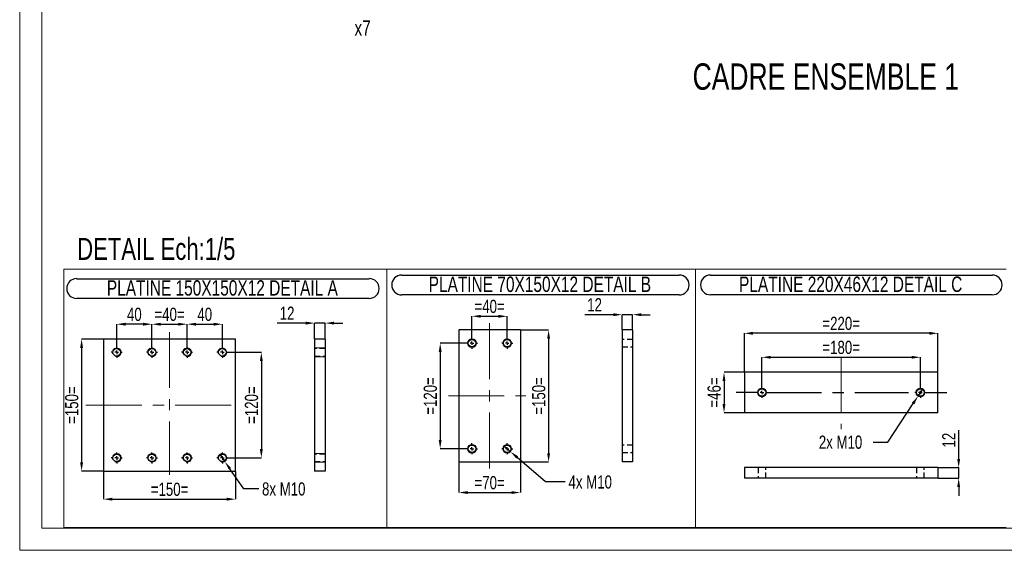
# Model space of a CAD drawing. Header units: millimetres. Extents: x 0 to 841, y 0 to 594.
# Tile 1 of 13: x 0 to 224, y 0 to 121. Entities that reach past the tile are written whole.
import ezdxf

# ---------------------------------------------------------------- set-up
doc = ezdxf.new("R2010")
doc.units = ezdxf.units.MM
doc.header["$PDSIZE"] = -1
doc.linetypes.add('CENTERX2', pattern=[20.32, 12.7, -2.54, 2.54, -2.54])
doc.linetypes.add('HIDDEN', pattern=[1.905, 1.27, -0.635])
for name, color, linetype in [('COTES', 1, 'Continuous'), ('NOTES', 6, 'Continuous'), ('TRAIT-FINS', 9, 'Continuous'), ('TRAIT-MIXTES', 3, 'CENTERX2'), ('TRAIT-TIRET', 2, 'HIDDEN')]:
    doc.layers.add(name, color=color, linetype=linetype)
doc.layers.add('TRAIT-FORT', color=4, linetype='Continuous', lineweight=25)
doc.styles.add('SLDTEXTSTYLE0', font='TXT', dxfattribs={"width": 0.75})
doc.dimstyles.new('SLDDIMSTYLE0', dxfattribs={"dimtxt": 3, "dimasz": 2, "dimexe": 0, "dimexo": 0.0625, "dimgap": 0.75, "dimtad": 1, "dimdec": 0, "dimlfac": 5, "dimrnd": 1e-09, "dimzin": 12, "dimdsep": 46, "dimtxsty": 'SLDTEXTSTYLE0', "dimsah": 1, "dimcen": 0.09, "dimadec": 0, "dimazin": 3, "dimtfac": 1, "dimtdec": 0, "dimtmove": 0, "dimatfit": 0, "dimfxl": 1, "dimfrac": 2, "dimtolj": 1, "dimtzin": 12, "dimarcsym": 0})
doc.dimstyles.new('SLDDIMSTYLE1', dxfattribs={"dimtxt": 3, "dimasz": 2, "dimexe": 0, "dimexo": 0.0625, "dimgap": 0.75, "dimtad": 1, "dimdec": 0, "dimlfac": 5, "dimrnd": 1e-09, "dimzin": 12, "dimdsep": 46, "dimtxsty": 'SLDTEXTSTYLE0', "dimsah": 1, "dimcen": 0.09, "dimadec": 0, "dimazin": 3, "dimtfac": 1, "dimtdec": 0, "dimtofl": 0, "dimtmove": 0, "dimatfit": 3, "dimfxl": 1, "dimfrac": 2, "dimtolj": 1, "dimtzin": 12, "dimarcsym": 0})
doc.dimstyles.new('SLDDIMSTYLE2', dxfattribs={"dimtxt": 3, "dimasz": 2, "dimexe": 0, "dimexo": 0.0625, "dimgap": 0.75, "dimtad": 0, "dimtih": 1, "dimtoh": 1, "dimdec": 0, "dimlfac": 5, "dimrnd": 1e-09, "dimzin": 12, "dimdsep": 46, "dimtxsty": 'SLDTEXTSTYLE0', "dimblk1": 'NONE', "dimsah": 1, "dimcen": 0, "dimadec": 0, "dimazin": 3, "dimtfac": 1, "dimtdec": 0, "dimtmove": 0, "dimatfit": 3, "dimldrblk": 'NONE', "dimfxl": 1, "dimfrac": 2, "dimtolj": 1, "dimtzin": 12, "dimarcsym": 0})

# ---------------------------------------------------------------- blocks, each defined once
blk = doc.blocks.new('_D_5')
at = {"layer": 'COTES', "color": 0, "lineweight": -2, "transparency": 16777216}
for p, q in [((110.01, 23.73), (111.53, 22.42)), ((119.5, 15.53), (113.04, 21.12)), ((123.95, 15.53), (119.5, 15.53))]:
    blk.add_line(p, q, dxfattribs=at)
at = {"layer": 'COTES', "color": 0, "transparency": 16777216}
blk.add_solid([(113.26, 21.37), (112.82, 20.86), (111.53, 22.42)], dxfattribs=at)
at = {"layer": 'Defpoints', "color": 0, "transparency": 16777216}
for p in [(110.01, 23.73), (111.53, 22.42)]:
    blk.add_point(p, dxfattribs=at)
at = {"layer": 'COTES', "color": 0, "transparency": 16777216, "insert": (124.7, 17.03), "char_height": 3, "attachment_point": 1, "style": 'SLDTEXTSTYLE0'}
blk.add_mtext('\\A1;4x M10', dxfattribs=at)
blk = doc.blocks.new('_None')
blk = doc.blocks.new('_D_6')
at = {"layer": 'COTES', "color": 0, "lineweight": -2, "transparency": 16777216}
for p, q in [((102.77, 48.39), (102.77, 53.19)), ((104.77, 53.19), (108.77, 53.19)), ((110.77, 48.39), (110.77, 53.19))]:
    blk.add_line(p, q, dxfattribs=at)
at = {"layer": 'COTES', "color": 0, "transparency": 16777216}
for points in [[(104.77, 53.52), (104.77, 52.86), (102.77, 53.19)], [(108.77, 53.52), (108.77, 52.86), (110.77, 53.19)]]:
    blk.add_solid(points, dxfattribs=at)
at = {"layer": 'Defpoints', "color": 0, "transparency": 16777216}
for p in [(110.77, 53.19), (102.77, 48.33), (110.77, 48.33)]:
    blk.add_point(p, dxfattribs=at)
at = {"layer": 'COTES', "color": 0, "transparency": 16777216, "insert": (106.77, 56.94), "char_height": 3, "attachment_point": 2, "style": 'SLDTEXTSTYLE0'}
blk.add_mtext('\\A1;=40=', dxfattribs=at)
blk = doc.blocks.new('_D_7')
at = {"layer": 'COTES', "color": 0, "lineweight": -2, "transparency": 16777216}
for p, q in [((101.46, 47.08), (95.54, 47.08)), ((95.54, 45.08), (95.54, 25.08)), ((101.46, 23.08), (95.54, 23.08))]:
    blk.add_line(p, q, dxfattribs=at)
at = {"layer": 'COTES', "color": 0, "transparency": 16777216}
for points in [[(95.21, 45.08), (95.87, 45.08), (95.54, 47.08)], [(95.21, 25.08), (95.87, 25.08), (95.54, 23.08)]]:
    blk.add_solid(points, dxfattribs=at)
at = {"layer": 'Defpoints', "color": 0, "transparency": 16777216}
for p in [(101.52, 47.08), (95.54, 23.08), (101.52, 23.08)]:
    blk.add_point(p, dxfattribs=at)
at = {"layer": 'COTES', "color": 0, "transparency": 16777216, "insert": (91.79, 35.08), "char_height": 3, "attachment_point": 2, "rotation": 90, "style": 'SLDTEXTSTYLE0'}
blk.add_mtext('\\A1;=120=', dxfattribs=at)
blk = doc.blocks.new('_D_8')
at = {"layer": 'COTES', "color": 0, "lineweight": -2, "transparency": 16777216}
for p, q in [((99.77, 20.02), (99.77, 13.13)), ((113.77, 20.02), (113.77, 13.13)), ((101.77, 13.13), (111.77, 13.13))]:
    blk.add_line(p, q, dxfattribs=at)
at = {"layer": 'COTES', "color": 0, "transparency": 16777216}
for points in [[(101.77, 13.46), (101.77, 12.8), (99.77, 13.13)], [(111.77, 13.46), (111.77, 12.8), (113.77, 13.13)]]:
    blk.add_solid(points, dxfattribs=at)
at = {"layer": 'Defpoints', "color": 0, "transparency": 16777216}
for p in [(99.77, 20.08), (113.77, 20.08), (113.77, 13.13)]:
    blk.add_point(p, dxfattribs=at)
at = {"layer": 'COTES', "color": 0, "transparency": 16777216, "insert": (106.77, 16.88), "char_height": 3, "attachment_point": 2, "style": 'SLDTEXTSTYLE0'}
blk.add_mtext('\\A1;=70=', dxfattribs=at)
blk = doc.blocks.new('_D_9')
at = {"layer": 'COTES', "color": 0, "lineweight": -2, "transparency": 16777216}
for p, q in [((113.83, 50.08), (120.18, 50.08)), ((120.18, 48.08), (120.18, 22.08)), ((113.83, 20.08), (120.18, 20.08))]:
    blk.add_line(p, q, dxfattribs=at)
at = {"layer": 'COTES', "color": 0, "transparency": 16777216}
for points in [[(119.85, 48.08), (120.51, 48.08), (120.18, 50.08)], [(119.85, 22.08), (120.51, 22.08), (120.18, 20.08)]]:
    blk.add_solid(points, dxfattribs=at)
at = {"layer": 'Defpoints', "color": 0, "transparency": 16777216}
for p in [(113.77, 50.08), (113.77, 20.08), (120.18, 20.08)]:
    blk.add_point(p, dxfattribs=at)
at = {"layer": 'COTES', "color": 0, "transparency": 16777216, "insert": (116.43, 35.08), "char_height": 3, "attachment_point": 2, "rotation": 90, "style": 'SLDTEXTSTYLE0'}
blk.add_mtext('\\A1;=150=', dxfattribs=at)
blk = doc.blocks.new('SW_NOTE_6')
at = {"layer": 'NOTES', "color": 0}
for p, q in [((-0.12, 4.85), (62.95, 4.85)), ((62.95, 0.35), (-0.12, 0.35))]:
    blk.add_line(p, q, dxfattribs=at)
for centre, start, end in [((-0.12, 2.6), 90, 270), ((62.95, 2.6), 270, 90)]:
    blk.add_arc(centre, 2.25, start, end, dxfattribs=at)
at = {"layer": 'NOTES', "color": 0, "insert": (31.28, 4.51), "char_height": 3.5, "attachment_point": 2, "style": 'SLDTEXTSTYLE0'}
blk.add_mtext('PLATINE 70X150X12 DETAIL B', dxfattribs=at)
blk = doc.blocks.new('SW_CENTERMARKSYMBOL_4')
at = {"layer": 'TRAIT-MIXTES', "color": 0}
for p, q in [((-0.8, 0), (-1.25, 0)), ((0, 0), (-0.4, 0)), ((0, 0.8), (0, 1.25)), ((0, 0), (0, 0.4)), ((0, 0), (0, -0.4)), ((0, 0), (0.4, 0)), ((0.8, 0), (1.25, 0)), ((0, -0.8), (0, -1.25))]:
    blk.add_line(p, q, dxfattribs=at)
blk = doc.blocks.new('SW_CENTERMARKSYMBOL_5')
at = {"layer": 'TRAIT-MIXTES', "color": 0}
for p, q in [((-0.8, 0), (-1.25, 0)), ((0, 0), (-0.4, 0)), ((0, 0.8), (0, 1.25)), ((0, 0), (0, 0.4)), ((0, 0), (0, -0.4)), ((0, 0), (0.4, 0)), ((0.8, 0), (1.25, 0)), ((0, -0.8), (0, -1.25))]:
    blk.add_line(p, q, dxfattribs=at)
blk = doc.blocks.new('SW_CENTERMARKSYMBOL_6')
at = {"layer": 'TRAIT-MIXTES', "color": 0}
for p, q in [((-0.8, 0), (-1.25, 0)), ((0, 0), (-0.4, 0)), ((0, 0.8), (0, 1.25)), ((0, 0), (0, 0.4)), ((0, 0), (0, -0.4)), ((0, 0), (0.4, 0)), ((0.8, 0), (1.25, 0)), ((0, -0.8), (0, -1.25))]:
    blk.add_line(p, q, dxfattribs=at)
blk = doc.blocks.new('SW_CENTERMARKSYMBOL_7')
at = {"layer": 'TRAIT-MIXTES', "color": 0}
for p, q in [((-0.8, 0), (-1.25, 0)), ((0, 0), (-0.4, 0)), ((0, 0.8), (0, 1.25)), ((0, 0), (0, 0.4)), ((0, 0), (0, -0.4)), ((0, 0), (0.4, 0)), ((0.8, 0), (1.25, 0)), ((0, -0.8), (0, -1.25))]:
    blk.add_line(p, q, dxfattribs=at)
blk = doc.blocks.new('_D_10')
at = {"layer": 'COTES', "color": 0, "lineweight": -2, "transparency": 16777216}
for p, q in [((134.87, 53.56), (128.37, 53.56)), ((136.87, 50.14), (136.87, 53.56)), ((139.27, 53.56), (136.87, 53.56)), ((139.27, 50.14), (139.27, 53.56)), ((141.27, 53.56), (143.27, 53.56))]:
    blk.add_line(p, q, dxfattribs=at)
at = {"layer": 'COTES', "color": 0, "transparency": 16777216}
for points in [[(134.87, 53.89), (134.87, 53.22), (136.87, 53.56)], [(141.27, 53.89), (141.27, 53.22), (139.27, 53.56)]]:
    blk.add_solid(points, dxfattribs=at)
at = {"layer": 'Defpoints', "color": 0, "transparency": 16777216}
for p in [(136.87, 53.56), (136.87, 50.08), (139.27, 50.08)]:
    blk.add_point(p, dxfattribs=at)
at = {"layer": 'COTES', "color": 0, "transparency": 16777216, "insert": (130.62, 57.31), "char_height": 3, "attachment_point": 2, "style": 'SLDTEXTSTYLE0'}
blk.add_mtext('\\A1;12', dxfattribs=at)
blk = doc.blocks.new('_D_11')
at = {"layer": 'COTES', "color": 0, "lineweight": -2, "transparency": 16777216}
for p, q in [((205.2, 36.7), (204.1, 35.03)), ((197.22, 24.58), (203, 33.36)), ((193.95, 24.58), (197.22, 24.58))]:
    blk.add_line(p, q, dxfattribs=at)
at = {"layer": 'COTES', "color": 0, "transparency": 16777216}
blk.add_solid([(202.72, 33.54), (203.28, 33.18), (204.1, 35.03)], dxfattribs=at)
at = {"layer": 'Defpoints', "color": 0, "transparency": 16777216}
for p in [(205.2, 36.7), (204.1, 35.03)]:
    blk.add_point(p, dxfattribs=at)
at = {"layer": 'COTES', "color": 0, "transparency": 16777216, "insert": (181.57, 26.08), "char_height": 3, "attachment_point": 1, "style": 'SLDTEXTSTYLE0'}
blk.add_mtext('\\A1;2x M10', dxfattribs=at)
blk = doc.blocks.new('_D_12')
at = {"layer": 'COTES', "color": 0, "lineweight": -2, "transparency": 16777216}
for p, q in [((168.65, 37.18), (168.65, 43.88)), ((170.65, 43.88), (202.65, 43.88)), ((204.65, 37.18), (204.65, 43.88))]:
    blk.add_line(p, q, dxfattribs=at)
at = {"layer": 'COTES', "color": 0, "transparency": 16777216}
for points in [[(170.65, 44.21), (170.65, 43.54), (168.65, 43.88)], [(202.65, 44.21), (202.65, 43.54), (204.65, 43.88)]]:
    blk.add_solid(points, dxfattribs=at)
at = {"layer": 'Defpoints', "color": 0, "transparency": 16777216}
for p in [(204.65, 43.88), (168.65, 37.12), (204.65, 37.12)]:
    blk.add_point(p, dxfattribs=at)
at = {"layer": 'COTES', "color": 0, "transparency": 16777216, "insert": (186.65, 47.63), "char_height": 3, "attachment_point": 2, "style": 'SLDTEXTSTYLE0'}
blk.add_mtext('\\A1;=180=', dxfattribs=at)
blk = doc.blocks.new('_D_13')
at = {"layer": 'COTES', "color": 0, "lineweight": -2, "transparency": 16777216}
for p, q in [((164.65, 40.53), (164.65, 49.32)), ((206.65, 49.32), (166.65, 49.32)), ((208.65, 40.53), (208.65, 49.32))]:
    blk.add_line(p, q, dxfattribs=at)
at = {"layer": 'COTES', "color": 0, "transparency": 16777216}
for points in [[(166.65, 49.66), (166.65, 48.99), (164.65, 49.32)], [(206.65, 49.66), (206.65, 48.99), (208.65, 49.32)]]:
    blk.add_solid(points, dxfattribs=at)
at = {"layer": 'Defpoints', "color": 0, "transparency": 16777216}
for p in [(164.65, 49.32), (164.65, 40.47), (208.65, 40.47)]:
    blk.add_point(p, dxfattribs=at)
at = {"layer": 'COTES', "color": 0, "transparency": 16777216, "insert": (186.65, 53.07), "char_height": 3, "attachment_point": 2, "style": 'SLDTEXTSTYLE0'}
blk.add_mtext('\\A1;=220=', dxfattribs=at)
blk = doc.blocks.new('_D_14')
at = {"layer": 'COTES', "color": 0, "lineweight": -2, "transparency": 16777216}
for p, q in [((164.59, 40.47), (160.03, 40.47)), ((160.03, 38.47), (160.03, 33.27)), ((164.59, 31.27), (160.03, 31.27))]:
    blk.add_line(p, q, dxfattribs=at)
at = {"layer": 'COTES', "color": 0, "transparency": 16777216}
for points in [[(159.7, 38.47), (160.36, 38.47), (160.03, 40.47)], [(159.7, 33.27), (160.36, 33.27), (160.03, 31.27)]]:
    blk.add_solid(points, dxfattribs=at)
at = {"layer": 'Defpoints', "color": 0, "transparency": 16777216}
for p in [(164.65, 40.47), (160.03, 31.27), (164.65, 31.27)]:
    blk.add_point(p, dxfattribs=at)
at = {"layer": 'COTES', "color": 0, "transparency": 16777216, "insert": (156.28, 35.87), "char_height": 3, "attachment_point": 2, "rotation": 90, "style": 'SLDTEXTSTYLE0'}
blk.add_mtext('\\A1;=46=', dxfattribs=at)
blk = doc.blocks.new('SW_NOTE_7')
at = {"layer": 'NOTES', "color": 0}
for p, q in [((-0.1, 4.84), (63.94, 4.84)), ((63.94, 0.35), (-0.1, 0.35))]:
    blk.add_line(p, q, dxfattribs=at)
for centre, start, end in [((-0.1, 2.6), 90, 270), ((63.94, 2.6), 270, 90)]:
    blk.add_arc(centre, 2.25, start, end, dxfattribs=at)
at = {"layer": 'NOTES', "color": 0, "insert": (31.77, 4.51), "char_height": 3.5, "attachment_point": 2, "style": 'SLDTEXTSTYLE0'}
blk.add_mtext('PLATINE 220X46X12 DETAIL C', dxfattribs=at)
blk = doc.blocks.new('SW_CENTERMARKSYMBOL_8')
at = {"layer": 'TRAIT-MIXTES', "color": 0}
for p, q in [((-0.8, 0), (-1.25, 0)), ((0, 0), (-0.4, 0)), ((0, 0.8), (0, 1.25)), ((0, 0), (0, 0.4)), ((0, 0), (0, -0.4)), ((0, 0), (0.4, 0)), ((0.8, 0), (6.02, 0)), ((0, -0.8), (0, -1.25))]:
    blk.add_line(p, q, dxfattribs=at)
blk = doc.blocks.new('SW_CENTERMARKSYMBOL_9')
at = {"layer": 'TRAIT-MIXTES', "color": 0}
for p, q in [((-0.8, 0), (-5.85, 0)), ((0, 0), (-0.4, 0)), ((0, 0.8), (0, 1.25)), ((0, 0), (0, 0.4)), ((0, 0), (0, -0.4)), ((0, 0), (0.4, 0)), ((0.8, 0), (33.27, 0)), ((0, -0.8), (0, -1.25))]:
    blk.add_line(p, q, dxfattribs=at)
blk = doc.blocks.new('_D_15')
at = {"layer": 'COTES', "color": 0, "lineweight": -2, "transparency": 16777216}
for p, q in [((213.35, 20.79), (213.35, 27.29)), ((208.71, 18.79), (213.35, 18.79)), ((213.35, 16.39), (213.35, 18.79)), ((208.71, 16.39), (213.35, 16.39)), ((213.35, 14.39), (213.35, 12.39))]:
    blk.add_line(p, q, dxfattribs=at)
at = {"layer": 'COTES', "color": 0, "transparency": 16777216}
for points in [[(213.01, 20.79), (213.68, 20.79), (213.35, 18.79)], [(213.01, 14.39), (213.68, 14.39), (213.35, 16.39)]]:
    blk.add_solid(points, dxfattribs=at)
at = {"layer": 'Defpoints', "color": 0, "transparency": 16777216}
for p in [(208.65, 18.79), (208.65, 16.39), (213.35, 16.39)]:
    blk.add_point(p, dxfattribs=at)
at = {"layer": 'COTES', "color": 0, "transparency": 16777216, "insert": (209.6, 25.04), "char_height": 3, "attachment_point": 2, "rotation": 90, "style": 'SLDTEXTSTYLE0'}
blk.add_mtext('\\A1;12', dxfattribs=at)
blk = doc.blocks.new('_D_25')
at = {"layer": 'COTES', "color": 0, "lineweight": -2, "transparency": 16777216}
for p, q in [((30.05, 46.32), (30.05, 51.39)), ((32.05, 51.39), (36.05, 51.39)), ((38.05, 46.32), (38.05, 51.39))]:
    blk.add_line(p, q, dxfattribs=at)
at = {"layer": 'COTES', "color": 0, "transparency": 16777216}
for points in [[(32.05, 51.72), (32.05, 51.06), (30.05, 51.39)], [(36.05, 51.72), (36.05, 51.06), (38.05, 51.39)]]:
    blk.add_solid(points, dxfattribs=at)
at = {"layer": 'Defpoints', "color": 0, "transparency": 16777216}
for p in [(38.05, 51.39), (30.05, 46.25), (38.05, 46.25)]:
    blk.add_point(p, dxfattribs=at)
at = {"layer": 'COTES', "color": 0, "transparency": 16777216, "insert": (34.05, 55.14), "char_height": 3, "attachment_point": 2, "style": 'SLDTEXTSTYLE0'}
blk.add_mtext('\\A1;=40=', dxfattribs=at)
blk = doc.blocks.new('_D_26')
at = {"layer": 'COTES', "color": 0, "lineweight": -2, "transparency": 16777216}
for p, q in [((22.05, 46.32), (22.05, 51.39)), ((28.05, 51.39), (24.05, 51.39)), ((30.05, 46.32), (30.05, 51.39))]:
    blk.add_line(p, q, dxfattribs=at)
at = {"layer": 'COTES', "color": 0, "transparency": 16777216}
for points in [[(24.05, 51.72), (24.05, 51.06), (22.05, 51.39)], [(28.05, 51.72), (28.05, 51.06), (30.05, 51.39)]]:
    blk.add_solid(points, dxfattribs=at)
at = {"layer": 'Defpoints', "color": 0, "transparency": 16777216}
for p in [(22.05, 51.39), (22.05, 46.25), (30.05, 46.25)]:
    blk.add_point(p, dxfattribs=at)
at = {"layer": 'COTES', "color": 0, "transparency": 16777216, "insert": (26.05, 55.14), "char_height": 3, "attachment_point": 2, "style": 'SLDTEXTSTYLE0'}
blk.add_mtext('\\A1;40', dxfattribs=at)
blk = doc.blocks.new('_D_27')
at = {"layer": 'COTES', "color": 0, "lineweight": -2, "transparency": 16777216}
for p, q in [((38.05, 46.32), (38.05, 51.39)), ((40.05, 51.39), (44.05, 51.39)), ((46.05, 46.32), (46.05, 51.39))]:
    blk.add_line(p, q, dxfattribs=at)
at = {"layer": 'COTES', "color": 0, "transparency": 16777216}
for points in [[(40.05, 51.72), (40.05, 51.06), (38.05, 51.39)], [(44.05, 51.72), (44.05, 51.06), (46.05, 51.39)]]:
    blk.add_solid(points, dxfattribs=at)
at = {"layer": 'Defpoints', "color": 0, "transparency": 16777216}
for p in [(46.05, 51.39), (38.05, 46.25), (46.05, 46.25)]:
    blk.add_point(p, dxfattribs=at)
at = {"layer": 'COTES', "color": 0, "transparency": 16777216, "insert": (42.05, 55.14), "char_height": 3, "attachment_point": 2, "style": 'SLDTEXTSTYLE0'}
blk.add_mtext('\\A1;40', dxfattribs=at)
blk = doc.blocks.new('_D_28')
at = {"layer": 'COTES', "color": 0, "lineweight": -2, "transparency": 16777216}
for p, q in [((47.36, 45), (54.91, 45)), ((54.91, 43), (54.91, 23)), ((47.36, 21), (54.91, 21))]:
    blk.add_line(p, q, dxfattribs=at)
at = {"layer": 'COTES', "color": 0, "transparency": 16777216}
for points in [[(54.57, 43), (55.24, 43), (54.91, 45)], [(54.57, 23), (55.24, 23), (54.91, 21)]]:
    blk.add_solid(points, dxfattribs=at)
at = {"layer": 'Defpoints', "color": 0, "transparency": 16777216}
for p in [(47.3, 45), (47.3, 21), (54.91, 21)]:
    blk.add_point(p, dxfattribs=at)
at = {"layer": 'COTES', "color": 0, "transparency": 16777216, "insert": (51.16, 33), "char_height": 3, "attachment_point": 2, "rotation": 90, "style": 'SLDTEXTSTYLE0'}
blk.add_mtext('\\A1;=120=', dxfattribs=at)
blk = doc.blocks.new('_D_29')
at = {"layer": 'COTES', "color": 0, "lineweight": -2, "transparency": 16777216}
for p, q in [((18.99, 48), (14.07, 48)), ((14.07, 46), (14.07, 20)), ((18.99, 18), (14.07, 18))]:
    blk.add_line(p, q, dxfattribs=at)
at = {"layer": 'COTES', "color": 0, "transparency": 16777216}
for points in [[(13.73, 46), (14.4, 46), (14.07, 48)], [(13.73, 20), (14.4, 20), (14.07, 18)]]:
    blk.add_solid(points, dxfattribs=at)
at = {"layer": 'Defpoints', "color": 0, "transparency": 16777216}
for p in [(19.05, 48), (14.07, 18), (19.05, 18)]:
    blk.add_point(p, dxfattribs=at)
at = {"layer": 'COTES', "color": 0, "transparency": 16777216, "insert": (10.32, 33), "char_height": 3, "attachment_point": 2, "rotation": 90, "style": 'SLDTEXTSTYLE0'}
blk.add_mtext('\\A1;=150=', dxfattribs=at)
blk = doc.blocks.new('_D_30')
at = {"layer": 'COTES', "color": 0, "lineweight": -2, "transparency": 16777216}
for p, q in [((19.05, 17.94), (19.05, 11.62)), ((49.05, 17.94), (49.05, 11.62)), ((21.05, 11.62), (47.05, 11.62))]:
    blk.add_line(p, q, dxfattribs=at)
at = {"layer": 'COTES', "color": 0, "transparency": 16777216}
for points in [[(21.05, 11.96), (21.05, 11.29), (19.05, 11.62)], [(47.05, 11.96), (47.05, 11.29), (49.05, 11.62)]]:
    blk.add_solid(points, dxfattribs=at)
at = {"layer": 'Defpoints', "color": 0, "transparency": 16777216}
for p in [(19.05, 18), (49.05, 18), (49.05, 11.62)]:
    blk.add_point(p, dxfattribs=at)
at = {"layer": 'COTES', "color": 0, "transparency": 16777216, "insert": (34.05, 15.37), "char_height": 3, "attachment_point": 2, "style": 'SLDTEXTSTYLE0'}
blk.add_mtext('\\A1;=150=', dxfattribs=at)
blk = doc.blocks.new('_D_31')
at = {"layer": 'COTES', "color": 0, "lineweight": -2, "transparency": 16777216}
for p, q in [((45.48, 21.83), (46.62, 20.18)), ((50.95, 13.95), (47.76, 18.54)), ((54.31, 13.95), (50.95, 13.95))]:
    blk.add_line(p, q, dxfattribs=at)
at = {"layer": 'COTES', "color": 0, "transparency": 16777216}
blk.add_solid([(48.04, 18.73), (47.49, 18.35), (46.62, 20.18)], dxfattribs=at)
at = {"layer": 'Defpoints', "color": 0, "transparency": 16777216}
for p in [(45.48, 21.83), (46.62, 20.18)]:
    blk.add_point(p, dxfattribs=at)
at = {"layer": 'COTES', "color": 0, "transparency": 16777216, "insert": (55.06, 15.45), "char_height": 3, "attachment_point": 1, "style": 'SLDTEXTSTYLE0'}
blk.add_mtext('\\A1;8x M10', dxfattribs=at)
blk = doc.blocks.new('SW_NOTE_9')
at = {"layer": 'NOTES', "color": 0}
for p, q in [((-0.13, 4.86), (66.35, 4.86)), ((66.35, 0.37), (-0.13, 0.37))]:
    blk.add_line(p, q, dxfattribs=at)
for centre, start, end in [((-0.13, 2.62), 90, 270), ((66.35, 2.62), 270, 90)]:
    blk.add_arc(centre, 2.25, start, end, dxfattribs=at)
at = {"layer": 'NOTES', "color": 0, "insert": (32.98, 4.51), "char_height": 3.5, "attachment_point": 2, "style": 'SLDTEXTSTYLE0'}
blk.add_mtext('PLATINE 150X150X12 DETAIL A', dxfattribs=at)
blk = doc.blocks.new('SW_CENTERMARKSYMBOL_16')
at = {"layer": 'TRAIT-MIXTES', "color": 0}
for p, q in [((-0.8, 0), (-1.25, 0)), ((0, 0), (-0.4, 0)), ((0, 0.8), (0, 1.25)), ((0, 0), (0, 0.4)), ((0, 0), (0, -0.4)), ((0, 0), (0.4, 0)), ((0.8, 0), (1.25, 0)), ((0, -0.8), (0, -1.25))]:
    blk.add_line(p, q, dxfattribs=at)
blk = doc.blocks.new('SW_CENTERMARKSYMBOL_17')
at = {"layer": 'TRAIT-MIXTES', "color": 0}
for p, q in [((-0.8, 0), (-1.25, 0)), ((0, 0), (-0.4, 0)), ((0, 0.8), (0, 1.25)), ((0, 0), (0, 0.4)), ((0, 0), (0, -0.4)), ((0, 0), (0.4, 0)), ((0.8, 0), (1.25, 0)), ((0, -0.8), (0, -1.25))]:
    blk.add_line(p, q, dxfattribs=at)
blk = doc.blocks.new('SW_CENTERMARKSYMBOL_18')
at = {"layer": 'TRAIT-MIXTES', "color": 0}
for p, q in [((-0.8, 0), (-1.25, 0)), ((0, 0), (-0.4, 0)), ((0, 0.8), (0, 1.25)), ((0, 0), (0, 0.4)), ((0, 0), (0, -0.4)), ((0, 0), (0.4, 0)), ((0.8, 0), (1.25, 0)), ((0, -0.8), (0, -1.25))]:
    blk.add_line(p, q, dxfattribs=at)
blk = doc.blocks.new('SW_CENTERMARKSYMBOL_19')
at = {"layer": 'TRAIT-MIXTES', "color": 0}
for p, q in [((-0.8, 0), (-1.25, 0)), ((0, 0), (-0.4, 0)), ((0, 0.8), (0, 1.25)), ((0, 0), (0, 0.4)), ((0, 0), (0, -0.4)), ((0, 0), (0.4, 0)), ((0.8, 0), (1.25, 0)), ((0, -0.8), (0, -1.25))]:
    blk.add_line(p, q, dxfattribs=at)
blk = doc.blocks.new('SW_CENTERMARKSYMBOL_20')
at = {"layer": 'TRAIT-MIXTES', "color": 0}
for p, q in [((-0.8, 0), (-1.25, 0)), ((0, 0), (-0.4, 0)), ((0, 0.8), (0, 1.25)), ((0, 0), (0, 0.4)), ((0, 0), (0, -0.4)), ((0, 0), (0.4, 0)), ((0.8, 0), (1.25, 0)), ((0, -0.8), (0, -1.25))]:
    blk.add_line(p, q, dxfattribs=at)
blk = doc.blocks.new('SW_CENTERMARKSYMBOL_21')
at = {"layer": 'TRAIT-MIXTES', "color": 0}
for p, q in [((-0.8, 0), (-1.25, 0)), ((0, 0), (-0.4, 0)), ((0, 0.8), (0, 1.25)), ((0, 0), (0, 0.4)), ((0, 0), (0, -0.4)), ((0, 0), (0.4, 0)), ((0.8, 0), (1.25, 0)), ((0, -0.8), (0, -1.25))]:
    blk.add_line(p, q, dxfattribs=at)
blk = doc.blocks.new('SW_CENTERMARKSYMBOL_22')
at = {"layer": 'TRAIT-MIXTES', "color": 0}
for p, q in [((-0.8, 0), (-1.25, 0)), ((0, 0), (-0.4, 0)), ((0, 0.8), (0, 1.25)), ((0, 0), (0, 0.4)), ((0, 0), (0, -0.4)), ((0, 0), (0.4, 0)), ((0.8, 0), (1.25, 0)), ((0, -0.8), (0, -1.25))]:
    blk.add_line(p, q, dxfattribs=at)
blk = doc.blocks.new('SW_CENTERMARKSYMBOL_23')
at = {"layer": 'TRAIT-MIXTES', "color": 0}
for p, q in [((-0.8, 0), (-1.25, 0)), ((0, 0), (-0.4, 0)), ((0, 0.8), (0, 1.25)), ((0, 0), (0, 0.4)), ((0, 0), (0, -0.4)), ((0, 0), (0.4, 0)), ((0.8, 0), (1.25, 0)), ((0, -0.8), (0, -1.25))]:
    blk.add_line(p, q, dxfattribs=at)
blk = doc.blocks.new('_D_36')
at = {"layer": 'COTES', "color": 0, "lineweight": -2, "transparency": 16777216}
for p, q in [((65.01, 51.64), (58.51, 51.64)), ((67.01, 48.07), (67.01, 51.64)), ((69.41, 51.64), (67.01, 51.64)), ((69.41, 48.07), (69.41, 51.64)), ((71.41, 51.64), (73.41, 51.64))]:
    blk.add_line(p, q, dxfattribs=at)
at = {"layer": 'COTES', "color": 0, "transparency": 16777216}
for points in [[(65.01, 51.97), (65.01, 51.31), (67.01, 51.64)], [(71.41, 51.97), (71.41, 51.31), (69.41, 51.64)]]:
    blk.add_solid(points, dxfattribs=at)
at = {"layer": 'Defpoints', "color": 0, "transparency": 16777216}
for p in [(67.01, 51.64), (67.01, 48), (69.41, 48)]:
    blk.add_point(p, dxfattribs=at)
at = {"layer": 'COTES', "color": 0, "transparency": 16777216, "insert": (60.76, 55.39), "char_height": 3, "attachment_point": 2, "style": 'SLDTEXTSTYLE0'}
blk.add_mtext('\\A1;12', dxfattribs=at)

msp = doc.modelspace()

# ---------------------------------------------------------------- linework, layer by layer
at = {"lineweight": 18}
for p, q in [((0, 594), (0, 0)), ((5, 589), (5, 5)), ((10, 5.16), (10, 63.91)), ((10, 63.91), (83.44, 63.91)), ((83.44, 5.16), (83.44, 63.91)), ((83.44, 5.16), (83.44, 63.91)), ((83.44, 63.91), (153.58, 63.91)), ((153.58, 5.16), (153.58, 63.91)), ((153.58, 5.16), (153.58, 63.91)), ((153.58, 63.91), (224.16, 63.91)), ((836, 5), (5, 5)), ((10, 5.16), (83.44, 5.16)), ((83.44, 5.16), (153.58, 5.16)), ((153.58, 5.16), (224.16, 5.16)), ((841, 0), (0, 0))]:
    msp.add_line(p, q, dxfattribs=at)
at = {"layer": 'TRAIT-FINS', "lineweight": 18}
for p, q in [((69.41, 46), (67.01, 46)), ((67.01, 46), (67.01, 44)), ((69.41, 46), (67.01, 46)), ((67.01, 46), (67.01, 44)), ((69.41, 46), (67.01, 46)), ((67.01, 46), (67.01, 44)), ((69.41, 46), (67.01, 46)), ((67.01, 46), (67.01, 44)), ((69.41, 44), (67.01, 44)), ((69.41, 44), (67.01, 44)), ((69.41, 44), (67.01, 44)), ((69.41, 44), (67.01, 44)), ((69.41, 22), (67.01, 22)), ((67.01, 22), (67.01, 20)), ((69.41, 22), (67.01, 22)), ((67.01, 22), (67.01, 20)), ((69.41, 22), (67.01, 22)), ((67.01, 22), (67.01, 20)), ((69.41, 22), (67.01, 22)), ((67.01, 22), (67.01, 20)), ((69.41, 20), (67.01, 20)), ((69.41, 20), (67.01, 20)), ((69.41, 20), (67.01, 20)), ((69.41, 20), (67.01, 20))]:
    msp.add_line(p, q, dxfattribs=at)
for centre in [(102.77, 47.08), (110.77, 47.08), (168.65, 35.87), (204.65, 35.87), (102.77, 23.08), (110.77, 23.08)]:
    msp.add_circle(centre, 1, dxfattribs=at)
for centre in [(22.05, 45), (30.05, 45), (38.05, 45), (46.05, 45), (22.05, 21), (30.05, 21), (38.05, 21), (46.05, 21)]:
    msp.add_arc(centre, 1, 255, 195, dxfattribs=at)
at = {"layer": 'TRAIT-FORT', "lineweight": 25}
for p, q in [((99.77, 50.08), (99.77, 20.08)), ((113.77, 50.08), (99.77, 50.08)), ((113.77, 50.08), (113.77, 20.08)), ((136.87, 50.08), (136.87, 20.08)), ((139.27, 50.08), (136.87, 50.08)), ((139.27, 50.08), (139.27, 20.08)), ((49.05, 48), (19.05, 48)), ((19.05, 48), (19.05, 18.01)), ((49.05, 18.01), (49.05, 48)), ((69.41, 48), (67.01, 48)), ((67.01, 48), (67.01, 18.01)), ((69.41, 48), (69.41, 18.01)), ((208.65, 40.47), (164.65, 40.47)), ((164.65, 40.47), (164.65, 31.27)), ((208.65, 31.27), (208.65, 40.47)), ((208.65, 31.27), (164.65, 31.27)), ((19.05, 18.01), (49.05, 18.01)), ((69.41, 18.01), (67.01, 18.01)), ((99.77, 20.08), (113.77, 20.08)), ((139.27, 20.08), (136.87, 20.08)), ((208.65, 18.79), (164.65, 18.79)), ((164.65, 18.79), (164.65, 16.39)), ((208.65, 18.79), (208.65, 16.39)), ((208.65, 16.39), (164.65, 16.39))]:
    msp.add_line(p, q, dxfattribs=at)
for centre in [(102.77, 47.08), (110.77, 47.08), (22.05, 45), (30.05, 45), (38.05, 45), (46.05, 45), (168.65, 35.87), (204.65, 35.87), (102.77, 23.08), (110.77, 23.08), (22.05, 21), (30.05, 21), (38.05, 21), (46.05, 21)]:
    msp.add_circle(centre, 0.85, dxfattribs=at)
at = {"layer": 'TRAIT-MIXTES', "lineweight": 18}
for p, q in [((106.77, 51.61), (106.77, 18.43)), ((34.05, 49.6), (34.05, 17.19)), ((186.65, 43.99), (186.65, 27.5)), ((97.4, 35.08), (115.02, 35.08)), ((15.04, 33), (50.25, 33))]:
    msp.add_line(p, q, dxfattribs=at)
at = {"layer": 'TRAIT-TIRET'}
for p, q in [((139.27, 47.93), (136.87, 47.93)), ((69.41, 45.85), (67.01, 45.85)), ((136.87, 46.23), (139.27, 46.23)), ((67.01, 44.15), (69.41, 44.15)), ((139.27, 23.93), (136.87, 23.93)), ((69.41, 21.85), (67.01, 21.85)), ((67.01, 20.15), (69.41, 20.15)), ((136.87, 22.23), (139.27, 22.23)), ((167.8, 18.79), (167.8, 16.39)), ((169.5, 16.39), (169.5, 18.79)), ((203.8, 18.79), (203.8, 16.39)), ((205.5, 16.39), (205.5, 18.79))]:
    msp.add_line(p, q, dxfattribs=at)

# ---------------------------------------------------------------- block references
at = {"layer": 'NOTES'}
for name, p in [('SW_NOTE_9', (13.07, 56.88)), ('SW_NOTE_6', (86.91, 57.71)), ('SW_NOTE_7', (157.04, 57.72))]:
    msp.add_blockref(name, p, dxfattribs=at)
at = {"layer": 'TRAIT-MIXTES'}
for name, p in [('SW_CENTERMARKSYMBOL_5', (102.77, 47.08)), ('SW_CENTERMARKSYMBOL_4', (110.77, 47.08)), ('SW_CENTERMARKSYMBOL_19', (22.05, 45)), ('SW_CENTERMARKSYMBOL_18', (30.05, 45)), ('SW_CENTERMARKSYMBOL_16', (38.05, 45)), ('SW_CENTERMARKSYMBOL_17', (46.05, 45)), ('SW_CENTERMARKSYMBOL_9', (168.65, 35.87)), ('SW_CENTERMARKSYMBOL_8', (204.65, 35.87)), ('SW_CENTERMARKSYMBOL_6', (102.77, 23.08)), ('SW_CENTERMARKSYMBOL_7', (110.77, 23.08)), ('SW_CENTERMARKSYMBOL_20', (22.05, 21)), ('SW_CENTERMARKSYMBOL_21', (30.05, 21)), ('SW_CENTERMARKSYMBOL_22', (38.05, 21)), ('SW_CENTERMARKSYMBOL_23', (46.05, 21))]:
    msp.add_blockref(name, p, dxfattribs=at)

# ---------------------------------------------------------------- texts
at = {"layer": 'NOTES', "style": 'SLDTEXTSTYLE0'}
for s, insert, char_height, attachment_point in [('x7', (76.06, 120.45), 3.5, 1), ('CADRE ENSEMBLE 1', (183.16, 110.68), 6, 2), ('DETAIL Ech:1/5', (13.06, 71.01), 5, 1)]:
    msp.add_mtext(s, dxfattribs=dict(at, insert=insert, char_height=char_height, attachment_point=attachment_point))

# ---------------------------------------------------------------- dimensions: what is measured, and where the dimension line sits
at = {"layer": 'COTES'}
for base, p1, p2, dimstyle, picture, middle in [((110.77, 53.19), (102.77, 48.33), (110.77, 48.33), 'SLDDIMSTYLE0', '_D_6', (106.77, 53.19)), ((38.05, 51.39), (30.05, 46.25), (38.05, 46.25), 'SLDDIMSTYLE0', '_D_25', (34.05, 51.39)), ((164.65, 49.32), (208.65, 40.47), (164.65, 40.47), 'SLDDIMSTYLE1', '_D_13', (186.65, 49.32)), ((204.65, 43.88), (168.65, 37.12), (204.65, 37.12), 'SLDDIMSTYLE1', '_D_12', (186.65, 43.88)), ((49.05, 11.62), (19.05, 18), (49.05, 18), 'SLDDIMSTYLE1', '_D_30', (34.05, 11.62)), ((113.77, 13.13), (99.77, 20.08), (113.77, 20.08), 'SLDDIMSTYLE1', '_D_8', (106.77, 13.13))]:
    dim = msp.add_linear_dim(base=base, p1=p1, p2=p2, text='=<>=', dimstyle=dimstyle, dxfattribs=at)
    dim.commit()
    dim.dimension.update_dxf_attribs({"geometry": picture, "text_midpoint": middle, "dimtype": 160})
for base, p1, p2, dimstyle, picture, middle in [((136.87, 53.56), (139.27, 50.08), (136.87, 50.08), 'SLDDIMSTYLE0', '_D_10', (130.62, 53.56)), ((22.05, 51.39), (30.05, 46.25), (22.05, 46.25), 'SLDDIMSTYLE1', '_D_26', (26.05, 51.39)), ((46.05, 51.39), (38.05, 46.25), (46.05, 46.25), 'SLDDIMSTYLE1', '_D_27', (42.05, 51.39)), ((67.01, 51.64), (69.41, 48), (67.01, 48), 'SLDDIMSTYLE0', '_D_36', (60.76, 51.64))]:
    dim = msp.add_linear_dim(base=base, p1=p1, p2=p2, dimstyle=dimstyle, dxfattribs=at)
    dim.commit()
    dim.dimension.update_dxf_attribs({"geometry": picture, "text_midpoint": middle, "dimtype": 160})
for base, p1, p2, dimstyle, picture, middle in [((120.18, 20.08), (113.77, 50.08), (113.77, 20.08), 'SLDDIMSTYLE1', '_D_9', (120.18, 35.08)), ((14.07, 18), (19.05, 48), (19.05, 18), 'SLDDIMSTYLE1', '_D_29', (14.07, 33)), ((95.54, 23.08), (101.52, 47.08), (101.52, 23.08), 'SLDDIMSTYLE1', '_D_7', (95.54, 35.08)), ((54.91, 21), (47.3, 45), (47.3, 21), 'SLDDIMSTYLE1', '_D_28', (54.91, 33)), ((160.03, 31.27), (164.65, 40.47), (164.65, 31.27), 'SLDDIMSTYLE0', '_D_14', (160.03, 35.87))]:
    dim = msp.add_linear_dim(base=base, p1=p1, p2=p2, angle=90, text='=<>=', dimstyle=dimstyle, dxfattribs=at)
    dim.commit()
    dim.dimension.update_dxf_attribs({"geometry": picture, "text_midpoint": middle, "dimtype": 160})
for p1, p2, text, picture, middle in [((205.2, 36.7), (204.1, 35.03), '2x M<>', '_D_11', (187.39, 24.58)), ((110.01, 23.73), (111.53, 22.42), '4x M<>', '_D_5', (130.51, 15.53)), ((45.48, 21.83), (46.62, 20.18), '8x M10', '_D_31', (60.87, 13.95))]:
    dim = msp.add_diameter_dim_2p(p1=p1, p2=p2, text=text, dimstyle='SLDDIMSTYLE2', override={"dimpost": '<>'}, dxfattribs=at)
    dim.commit()
    dim.dimension.update_dxf_attribs({"geometry": picture, "text_midpoint": middle, "dimtype": 163})
dim = msp.add_linear_dim(base=(213.35, 16.39), p1=(208.65, 18.79), p2=(208.65, 16.39), angle=90, dimstyle='SLDDIMSTYLE0', dxfattribs=at)
dim.commit()
dim.dimension.update_dxf_attribs({"geometry": '_D_15', "text_midpoint": (213.35, 25.04), "dimtype": 160})

doc.saveas('drawing.dxf')
